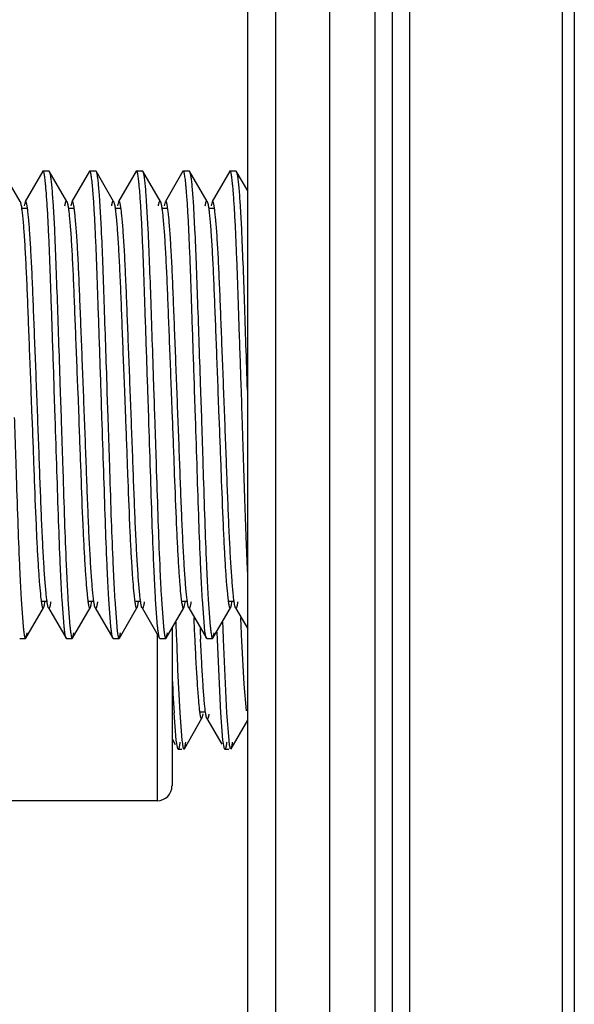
# Model space of a CAD drawing. Header units: inches. Extents: x 0.2 to 16.8, y 0.2 to 10.8.
# Tile 16 of 34: x 9.387 to 9.683, y 4.085 to 4.611. Entities that reach past the tile are written whole.
import ezdxf

# ---------------------------------------------------------------- set-up
doc = ezdxf.new("R2010")
doc.units = ezdxf.units.IN
doc.header["$LTSCALE"] = 0.935
doc.header["$MEASUREMENT"] = 0
doc.layers.get('0').update_dxf_attribs({"linetype": 'CONTINUOUS'})
doc.layers.add('DIMENSIONS', color=7, linetype='CONTINUOUS')
doc.styles.get("Standard").update_dxf_attribs({"font": 'txt', "width": 0.8})
doc.dimstyles.new('DIMSTYLE_1', dxfattribs={"dimtxt": 0.125, "dimasz": 0.18, "dimexe": 0.18, "dimexo": 0.0625, "dimgap": 0.09, "dimtad": 0, "dimtih": 1, "dimtoh": 1, "dimdec": 3, "dimzin": 4, "dimdsep": 46, "dimtxsty": 'STANDARD', "dimblk": '_FILLED', "dimblk1": '_FILLED', "dimblk2": '_FILLED', "dimcen": 0.09, "dimadec": 0, "dimazin": 0, "dimtp": 0.01, "dimtm": 0.01, "dimtfac": 1, "dimtdec": 3, "dimtofl": 0, "dimtmove": 0, "dimatfit": 3, "dimldrblk": '_FILLED', "dimfxl": 1, "dimtolj": 1, "dimtzin": 4, "dimarcsym": 0})

# ---------------------------------------------------------------- blocks, each defined once
blk = doc.blocks.new('*D26')
at = {"layer": 'DIMENSIONS', "color": 2, "linetype": 'CONTINUOUS'}
blk.add_line((8.97203, 5.43851), (8.97203, 2.48227), dxfattribs=at)
at = {"layer": 'DIMENSIONS', "color": 2, "linetype": 'CONTINUOUS', "insert": (8.90953, 2.41977), "char_height": 0.125, "width": 1.225, "attachment_point": 3, "rotation": 90, "line_spacing_factor": 0.9}
blk.add_mtext('.649{\\Ftxt.shx;\\W1.000000;\\H0.125000; }[16.49]', dxfattribs=at)
blk = doc.blocks.new('_FILLED')
at = {"color": 0, "linetype": 'BYBLOCK'}
blk.add_solid([(0, 0), (-1, 0.1736), (-1, -0.1736)], dxfattribs=at)

msp = doc.modelspace()

# ---------------------------------------------------------------- linework, layer by layer
at = {"color": 7, "linetype": 'CONTINUOUS'}
for p, q in [((9.52343, 3.07212), (9.52343, 8.13708)), ((9.55243, 3.07212), (9.55243, 8.13708)), ((9.50843, 3.08196), (9.50843, 8.12724)), ((9.58593, 3.58708), (9.58593, 7.58708)), ((9.38755, 4.51023), (9.39067, 4.51023)), ((9.41255, 4.51023), (9.41567, 4.51023)), ((9.43755, 4.51023), (9.44067, 4.51023)), ((9.46255, 4.51023), (9.46567, 4.51023)), ((9.48755, 4.51023), (9.49067, 4.51023)), ((9.39822, 4.30023), (9.40135, 4.30023)), ((9.42322, 4.30023), (9.42635, 4.30023)), ((9.44822, 4.30023), (9.45135, 4.30023)), ((9.47322, 4.30023), (9.47635, 4.30023)), ((9.49822, 4.30023), (9.50135, 4.30023)), ((9.48277, 4.24117), (9.48587, 4.24117))]:
    msp.add_line(p, q, dxfattribs=at)
at = {"color": 9, "linetype": 'CONTINUOUS'}
for p, q in [((9.57662, 3.52919), (9.57662, 7.67594)), ((9.59488, 7.58708), (9.59488, 3.58708)), ((9.67679, 3.58708), (9.67679, 7.58708)), ((9.68307, 7.58708), (9.68307, 3.58708)), ((9.46798, 4.28581), (9.46798, 4.20149)), ((9.4601, 4.28253), (9.4601, 4.19361))]:
    msp.add_line(p, q, dxfattribs=at)
at = {"color": 6, "linetype": 'CONTINUOUS'}
for p, q in [((9.39903, 4.53023), (9.39884, 4.53006)), ((9.3993, 4.5299), (9.39903, 4.53022)), ((9.39904, 4.53023), (9.40216, 4.53023)), ((9.40192, 4.52998), (9.40216, 4.53023)), ((9.40216, 4.53023), (9.40235, 4.53006)), ((9.42403, 4.53023), (9.42384, 4.53006)), ((9.4243, 4.5299), (9.42403, 4.53022)), ((9.42404, 4.53023), (9.42716, 4.53023)), ((9.42692, 4.52998), (9.42716, 4.53023)), ((9.42716, 4.53023), (9.42735, 4.53006)), ((9.44903, 4.53023), (9.44884, 4.53006)), ((9.4493, 4.5299), (9.44903, 4.53022)), ((9.44904, 4.53023), (9.45216, 4.53023)), ((9.45192, 4.52998), (9.45216, 4.53023)), ((9.45216, 4.53023), (9.45235, 4.53006)), ((9.47403, 4.53023), (9.47384, 4.53006)), ((9.4743, 4.5299), (9.47403, 4.53022)), ((9.47404, 4.53023), (9.47716, 4.53023)), ((9.47692, 4.52998), (9.47716, 4.53023)), ((9.47716, 4.53023), (9.47735, 4.53006)), ((9.49903, 4.53023), (9.49884, 4.53006)), ((9.4993, 4.5299), (9.49903, 4.53022)), ((9.49904, 4.53023), (9.50216, 4.53023)), ((9.50192, 4.52998), (9.50216, 4.53023)), ((9.50216, 4.53023), (9.50235, 4.53006)), ((9.38676, 4.51379), (9.37735, 4.53006)), ((9.39884, 4.53006), (9.38944, 4.5138)), ((9.39884, 4.53006), (9.3988, 4.52998)), ((9.41176, 4.51379), (9.40235, 4.53006)), ((9.40235, 4.53005), (9.40293, 4.52776)), ((9.42384, 4.53006), (9.41444, 4.5138)), ((9.42384, 4.53006), (9.4238, 4.52998)), ((9.43676, 4.51379), (9.42735, 4.53006)), ((9.42735, 4.53005), (9.42793, 4.52776)), ((9.44884, 4.53006), (9.43944, 4.5138)), ((9.44884, 4.53006), (9.4488, 4.52998)), ((9.46176, 4.51379), (9.45235, 4.53006)), ((9.45235, 4.53005), (9.45293, 4.52776)), ((9.47384, 4.53006), (9.46444, 4.5138)), ((9.47384, 4.53006), (9.4738, 4.52998)), ((9.48676, 4.51379), (9.47735, 4.53006)), ((9.47735, 4.53005), (9.47793, 4.52776)), ((9.49884, 4.53006), (9.48944, 4.5138)), ((9.49884, 4.53006), (9.4988, 4.52998)), ((9.50843, 4.51954), (9.50235, 4.53006)), ((9.50235, 4.53005), (9.50293, 4.52776)), ((9.38654, 4.51399), (9.38677, 4.51379)), ((9.38939, 4.51372), (9.38885, 4.51157)), ((9.38966, 4.51399), (9.38944, 4.5138)), ((9.40422, 4.51415), (9.40508, 4.49898)), ((9.41154, 4.51399), (9.41177, 4.51379)), ((9.41439, 4.51372), (9.41385, 4.51157)), ((9.41466, 4.51399), (9.41444, 4.5138)), ((9.42922, 4.51415), (9.43008, 4.49898)), ((9.43654, 4.51399), (9.43677, 4.51379)), ((9.43939, 4.51372), (9.43885, 4.51157)), ((9.43966, 4.51399), (9.43944, 4.5138)), ((9.45422, 4.51415), (9.45508, 4.49898)), ((9.46154, 4.51399), (9.46177, 4.51379)), ((9.46439, 4.51372), (9.46385, 4.51157)), ((9.46466, 4.51399), (9.46444, 4.5138)), ((9.47922, 4.51415), (9.48008, 4.49898)), ((9.48654, 4.51399), (9.48677, 4.51379)), ((9.48939, 4.51372), (9.48885, 4.51157)), ((9.48966, 4.51399), (9.48944, 4.5138)), ((9.50422, 4.51415), (9.50508, 4.49898)), ((9.39249, 4.41344), (9.39255, 4.41204)), ((9.39255, 4.41204), (9.39309, 4.39787)), ((9.40554, 4.39837), (9.40505, 4.41306)), ((9.40817, 4.41306), (9.40822, 4.41174)), ((9.40822, 4.41174), (9.40866, 4.39847)), ((9.41749, 4.41344), (9.41755, 4.41204)), ((9.41755, 4.41204), (9.41809, 4.39787)), ((9.43054, 4.39837), (9.43005, 4.41306)), ((9.43317, 4.41306), (9.43322, 4.41174)), ((9.43322, 4.41174), (9.43366, 4.39847)), ((9.44249, 4.41344), (9.44255, 4.41204)), ((9.44255, 4.41204), (9.44309, 4.39787)), ((9.45554, 4.39837), (9.45505, 4.41306)), ((9.45817, 4.41306), (9.45822, 4.41174)), ((9.45822, 4.41174), (9.45866, 4.39847)), ((9.46749, 4.41344), (9.46755, 4.41204)), ((9.46755, 4.41204), (9.46809, 4.39787)), ((9.48054, 4.39837), (9.48005, 4.41306)), ((9.48317, 4.41306), (9.48322, 4.41174)), ((9.48322, 4.41174), (9.48366, 4.39847)), ((9.49249, 4.41344), (9.49255, 4.41204)), ((9.49255, 4.41204), (9.49309, 4.39787)), ((9.50531, 4.40512), (9.50505, 4.41306)), ((9.50554, 4.39837), (9.50531, 4.40512)), ((9.38734, 4.3011), (9.38842, 4.28675)), ((9.41029, 4.28675), (9.40921, 4.30111)), ((9.41234, 4.3011), (9.41342, 4.28675)), ((9.43529, 4.28675), (9.43421, 4.30111)), ((9.43734, 4.3011), (9.43842, 4.28675)), ((9.46029, 4.28675), (9.45921, 4.30111)), ((9.46234, 4.3011), (9.46342, 4.28675)), ((9.48529, 4.28675), (9.48421, 4.30111)), ((9.48734, 4.3011), (9.48842, 4.28675)), ((9.38985, 4.2804), (9.39926, 4.29666)), ((9.39904, 4.29646), (9.39927, 4.29666)), ((9.40216, 4.29646), (9.40194, 4.29665)), ((9.40194, 4.29665), (9.41134, 4.28039)), ((9.41485, 4.2804), (9.42426, 4.29666)), ((9.42404, 4.29646), (9.42427, 4.29666)), ((9.42716, 4.29646), (9.42694, 4.29665)), ((9.42694, 4.29665), (9.43634, 4.28039)), ((9.43985, 4.2804), (9.44926, 4.29666)), ((9.44904, 4.29646), (9.44927, 4.29666)), ((9.45216, 4.29646), (9.45194, 4.29665)), ((9.45194, 4.29665), (9.46134, 4.28039)), ((9.46485, 4.2804), (9.47426, 4.29666)), ((9.47404, 4.29646), (9.47427, 4.29666)), ((9.47716, 4.29646), (9.47694, 4.29665)), ((9.47694, 4.29665), (9.48634, 4.28039)), ((9.48985, 4.2804), (9.49926, 4.29666)), ((9.49904, 4.29646), (9.49927, 4.29666)), ((9.50216, 4.29646), (9.50194, 4.29665)), ((9.50194, 4.29665), (9.50843, 4.28542)), ((9.38985, 4.2804), (9.39052, 4.28332)), ((9.41485, 4.2804), (9.41552, 4.28332)), ((9.43985, 4.2804), (9.44052, 4.28332)), ((9.46485, 4.2804), (9.46552, 4.28332)), ((9.48985, 4.2804), (9.49052, 4.28332)), ((9.49221, 4.27966), (9.49206, 4.2837)), ((9.38654, 4.28023), (9.38966, 4.28023)), ((9.38942, 4.28047), (9.38966, 4.28023)), ((9.38966, 4.28023), (9.38986, 4.2804)), ((9.41134, 4.28039), (9.4113, 4.28047)), ((9.41153, 4.28023), (9.41134, 4.28039)), ((9.41154, 4.28023), (9.41466, 4.28023)), ((9.41442, 4.28047), (9.41466, 4.28023)), ((9.41466, 4.28023), (9.41486, 4.2804)), ((9.43634, 4.28039), (9.4363, 4.28047)), ((9.43653, 4.28023), (9.43634, 4.28039)), ((9.43654, 4.28023), (9.43966, 4.28023)), ((9.43942, 4.28047), (9.43966, 4.28023)), ((9.43966, 4.28023), (9.43986, 4.2804)), ((9.46134, 4.28039), (9.4613, 4.28047)), ((9.46153, 4.28023), (9.46134, 4.28039)), ((9.46154, 4.28023), (9.46466, 4.28023)), ((9.46442, 4.28047), (9.46466, 4.28023)), ((9.46466, 4.28023), (9.46486, 4.2804)), ((9.47031, 4.2805), (9.47033, 4.27979)), ((9.47033, 4.27979), (9.47047, 4.2762)), ((9.4801, 4.27986), (9.48014, 4.27911)), ((9.48327, 4.27911), (9.48322, 4.27998)), ((9.48634, 4.28039), (9.4863, 4.28047)), ((9.48653, 4.28023), (9.48634, 4.28039)), ((9.48654, 4.28023), (9.48966, 4.28023)), ((9.48942, 4.28047), (9.48966, 4.28023)), ((9.48966, 4.28023), (9.48986, 4.2804)), ((9.49406, 4.24051), (9.49221, 4.27966)), ((9.49533, 4.27979), (9.49718, 4.24051)), ((9.5051, 4.27986), (9.50514, 4.27911)), ((9.50514, 4.27911), (9.50644, 4.25593)), ((9.471, 4.26361), (9.47218, 4.24051)), ((9.50644, 4.25593), (9.50766, 4.24159)), ((9.47016, 4.22597), (9.46906, 4.24051)), ((9.47218, 4.24051), (9.47328, 4.22597)), ((9.47458, 4.22137), (9.48399, 4.23764)), ((9.48373, 4.23741), (9.48399, 4.23764)), ((9.48407, 4.2378), (9.48465, 4.24011)), ((9.4866, 4.23763), (9.49458, 4.22383)), ((9.48686, 4.23741), (9.48661, 4.23763)), ((9.49516, 4.22597), (9.49406, 4.24051)), ((9.49718, 4.24051), (9.49828, 4.22597)), ((9.49958, 4.22137), (9.50843, 4.23667)), ((9.46798, 4.2266), (9.46964, 4.22373)), ((9.47101, 4.22136), (9.47016, 4.22597)), ((9.49601, 4.22136), (9.49516, 4.22597)), ((9.47123, 4.22117), (9.47101, 4.22136)), ((9.47123, 4.22117), (9.47328, 4.22117)), ((9.47435, 4.22117), (9.47458, 4.22137)), ((9.49623, 4.22117), (9.49601, 4.22136)), ((9.49623, 4.22117), (9.49828, 4.22117)), ((9.49935, 4.22117), (9.49958, 4.22137)), ((9.4601, 4.19361), (9.36955, 4.19361))]:
    msp.add_line(p, q, dxfattribs=at)
for centre, radius, start, end in [((12.69309, 4.40382), 3.22514, 182.03989, 182.19149), ((11.81228, 4.39156), 2.33485, 182.45868, 182.742), ((12.70943, 4.40351), 3.21647, 182.0398, 182.2045), ((11.83728, 4.39156), 2.33485, 182.45868, 182.742), ((11.56779, 4.38029), 2.08698, 182.59812, 182.75493), ((12.16417, 4.38311), 2.69582, 182.27274, 182.54066), ((10.93193, 4.32678), 1.46541, 182.55758, 183.37469), ((9.4601, 4.20149), 0.00787, 270, 0.0063)]:
    msp.add_arc(centre, radius, start, end, dxfattribs=at)
for points, knots in [([(9.40088, 4.51718), (9.40076, 4.51874), (9.40058, 4.52096), (9.40031, 4.52374), (9.40012, 4.52545), (9.39994, 4.52689), (9.39976, 4.52808), (9.39958, 4.529), (9.39944, 4.52952), (9.39937, 4.52973)], [0, 0, 0, 0, 0.370937, 0.526853, 0.662657, 0.778053, 0.872772, 0.946701, 1, 1, 1, 1]), ([(9.40293, 4.52776), (9.40305, 4.52699), (9.40328, 4.5252), (9.4036, 4.52215), (9.40392, 4.51839), (9.40412, 4.51564), (9.40422, 4.51415)], [0, 0, 0, 0, 0.170848, 0.39537, 0.672233, 1, 1, 1, 1]), ([(9.42588, 4.51718), (9.42576, 4.51874), (9.42558, 4.52096), (9.42531, 4.52374), (9.42512, 4.52545), (9.42494, 4.52689), (9.42476, 4.52808), (9.42458, 4.529), (9.42444, 4.52952), (9.42437, 4.52973)], [0, 0, 0, 0, 0.370937, 0.526853, 0.662657, 0.778053, 0.872772, 0.946701, 1, 1, 1, 1]), ([(9.42793, 4.52776), (9.42805, 4.52699), (9.42828, 4.5252), (9.4286, 4.52215), (9.42892, 4.51839), (9.42912, 4.51564), (9.42922, 4.51415)], [0, 0, 0, 0, 0.170848, 0.39537, 0.672233, 1, 1, 1, 1]), ([(9.45088, 4.51718), (9.45076, 4.51874), (9.45058, 4.52096), (9.45031, 4.52374), (9.45012, 4.52545), (9.44994, 4.52689), (9.44976, 4.52808), (9.44958, 4.529), (9.44944, 4.52952), (9.44937, 4.52973)], [0, 0, 0, 0, 0.370937, 0.526853, 0.662657, 0.778053, 0.872772, 0.946701, 1, 1, 1, 1]), ([(9.45293, 4.52776), (9.45305, 4.52699), (9.45328, 4.5252), (9.4536, 4.52215), (9.45392, 4.51839), (9.45412, 4.51564), (9.45422, 4.51415)], [0, 0, 0, 0, 0.170848, 0.39537, 0.672233, 1, 1, 1, 1]), ([(9.47588, 4.51718), (9.47576, 4.51874), (9.47558, 4.52096), (9.47531, 4.52374), (9.47512, 4.52545), (9.47494, 4.52689), (9.47476, 4.52808), (9.47458, 4.529), (9.47444, 4.52952), (9.47437, 4.52973)], [0, 0, 0, 0, 0.370937, 0.526853, 0.662657, 0.778053, 0.872772, 0.946701, 1, 1, 1, 1]), ([(9.47793, 4.52776), (9.47805, 4.52699), (9.47828, 4.5252), (9.4786, 4.52215), (9.47892, 4.51839), (9.47912, 4.51564), (9.47922, 4.51415)], [0, 0, 0, 0, 0.170848, 0.39537, 0.672233, 1, 1, 1, 1]), ([(9.50088, 4.51718), (9.50076, 4.51874), (9.50058, 4.52096), (9.50031, 4.52374), (9.50012, 4.52545), (9.49994, 4.52689), (9.49976, 4.52808), (9.49958, 4.529), (9.49944, 4.52952), (9.49937, 4.52973)], [0, 0, 0, 0, 0.370937, 0.526853, 0.662657, 0.778053, 0.872772, 0.946701, 1, 1, 1, 1]), ([(9.50293, 4.52776), (9.50305, 4.52699), (9.50328, 4.5252), (9.5036, 4.52215), (9.50392, 4.51839), (9.50412, 4.51564), (9.50422, 4.51415)], [0, 0, 0, 0, 0.170848, 0.39537, 0.672233, 1, 1, 1, 1]), ([(9.40505, 4.41306), (9.40469, 4.42374), (9.40415, 4.43945), (9.40347, 4.45989), (9.40299, 4.474), (9.4025, 4.48692), (9.402, 4.49845), (9.40148, 4.50838), (9.40109, 4.51445), (9.40088, 4.51718)], [0, 0, 0, 0, 0.307443, 0.452681, 0.588833, 0.713647, 0.825024, 0.921001, 1, 1, 1, 1]), ([(9.43005, 4.41306), (9.42969, 4.42374), (9.42915, 4.43945), (9.42847, 4.45989), (9.42799, 4.474), (9.4275, 4.48692), (9.427, 4.49845), (9.42648, 4.50838), (9.42609, 4.51445), (9.42588, 4.51718)], [0, 0, 0, 0, 0.307443, 0.452681, 0.588833, 0.713647, 0.825024, 0.921001, 1, 1, 1, 1]), ([(9.45505, 4.41306), (9.45469, 4.42374), (9.45415, 4.43945), (9.45347, 4.45989), (9.45299, 4.474), (9.4525, 4.48692), (9.452, 4.49845), (9.45148, 4.50838), (9.45109, 4.51445), (9.45088, 4.51718)], [0, 0, 0, 0, 0.307443, 0.452681, 0.588833, 0.713647, 0.825024, 0.921001, 1, 1, 1, 1]), ([(9.48005, 4.41306), (9.47969, 4.42374), (9.47915, 4.43945), (9.47847, 4.45989), (9.47799, 4.474), (9.4775, 4.48692), (9.477, 4.49845), (9.47648, 4.50838), (9.47609, 4.51445), (9.47588, 4.51718)], [0, 0, 0, 0, 0.307443, 0.452681, 0.588833, 0.713647, 0.825024, 0.921001, 1, 1, 1, 1]), ([(9.50505, 4.41306), (9.50469, 4.42374), (9.50415, 4.43945), (9.50347, 4.45989), (9.50299, 4.474), (9.5025, 4.48692), (9.502, 4.49845), (9.50148, 4.50838), (9.50109, 4.51445), (9.50088, 4.51718)], [0, 0, 0, 0, 0.307443, 0.452681, 0.588833, 0.713647, 0.825024, 0.921001, 1, 1, 1, 1]), ([(9.38677, 4.51379), (9.3868, 4.51373), (9.38687, 4.51358), (9.387, 4.51321), (9.38716, 4.51259), (9.38734, 4.51166), (9.38746, 4.51096), (9.38751, 4.51057)], [0, 0, 0, 0, 0.063078, 0.143295, 0.356788, 0.64222, 1, 1, 1, 1]), ([(9.38751, 4.51057), (9.38763, 4.50976), (9.38786, 4.50794), (9.38833, 4.5035), (9.38888, 4.4965), (9.3895, 4.48649), (9.3901, 4.47453), (9.39066, 4.46089), (9.39123, 4.44589), (9.39186, 4.42993), (9.39228, 4.419), (9.39249, 4.41344)], [0, 0, 0, 0, 0.025095, 0.05654, 0.137687, 0.24164, 0.365793, 0.507234, 0.662657, 0.82844, 1, 1, 1, 1]), ([(9.39064, 4.51057), (9.3906, 4.51084), (9.39052, 4.51133), (9.3904, 4.51203), (9.39028, 4.51261), (9.39016, 4.5131), (9.39004, 4.51347), (9.38993, 4.51372), (9.38985, 4.51386), (9.38977, 4.51395), (9.3897, 4.51399), (9.38966, 4.51399)], [0, 0, 0, 0, 0.222436, 0.416249, 0.581479, 0.71825, 0.826853, 0.907983, 0.938795, 0.963696, 1, 1, 1, 1]), ([(9.39567, 4.41204), (9.39546, 4.41767), (9.39503, 4.42874), (9.39439, 4.44492), (9.39381, 4.46013), (9.39324, 4.47398), (9.39264, 4.48614), (9.3921, 4.49507), (9.39164, 4.50115), (9.39131, 4.50484), (9.39099, 4.50791), (9.39076, 4.50975), (9.39064, 4.51057)], [0, 0, 0, 0, 0.171131, 0.336804, 0.492309, 0.63392, 0.758262, 0.862361, 0.90595, 0.943555, 0.974972, 1, 1, 1, 1]), ([(9.41072, 4.51153), (9.41078, 4.51189), (9.41088, 4.51239), (9.41102, 4.513), (9.41112, 4.51335), (9.41122, 4.51362), (9.41133, 4.51384), (9.41145, 4.51399), (9.41154, 4.51399)], [0, 0, 0, 0, 0.412593, 0.576884, 0.713276, 0.822108, 0.904244, 1, 1, 1, 1]), ([(9.41177, 4.51379), (9.4118, 4.51373), (9.41187, 4.51358), (9.412, 4.51321), (9.41216, 4.51259), (9.41234, 4.51166), (9.41246, 4.51096), (9.41251, 4.51057)], [0, 0, 0, 0, 0.063078, 0.143295, 0.356788, 0.64222, 1, 1, 1, 1]), ([(9.41251, 4.51057), (9.41263, 4.50976), (9.41286, 4.50794), (9.41333, 4.5035), (9.41388, 4.4965), (9.4145, 4.48649), (9.4151, 4.47453), (9.41566, 4.46089), (9.41623, 4.44589), (9.41686, 4.42993), (9.41728, 4.419), (9.41749, 4.41344)], [0, 0, 0, 0, 0.025095, 0.05654, 0.137687, 0.24164, 0.365793, 0.507234, 0.662657, 0.82844, 1, 1, 1, 1]), ([(9.41564, 4.51057), (9.4156, 4.51084), (9.41552, 4.51133), (9.4154, 4.51203), (9.41528, 4.51261), (9.41516, 4.5131), (9.41504, 4.51347), (9.41493, 4.51372), (9.41485, 4.51386), (9.41477, 4.51395), (9.4147, 4.51399), (9.41466, 4.51399)], [0, 0, 0, 0, 0.222436, 0.416249, 0.581479, 0.71825, 0.826853, 0.907983, 0.938795, 0.963696, 1, 1, 1, 1]), ([(9.42067, 4.41204), (9.42046, 4.41767), (9.42003, 4.42874), (9.41939, 4.44492), (9.41881, 4.46013), (9.41824, 4.47398), (9.41764, 4.48614), (9.4171, 4.49507), (9.41664, 4.50115), (9.41631, 4.50484), (9.41599, 4.50791), (9.41576, 4.50975), (9.41564, 4.51057)], [0, 0, 0, 0, 0.171131, 0.336804, 0.492309, 0.63392, 0.758262, 0.862361, 0.90595, 0.943555, 0.974972, 1, 1, 1, 1]), ([(9.43572, 4.51153), (9.43578, 4.51189), (9.43588, 4.51239), (9.43602, 4.513), (9.43612, 4.51335), (9.43622, 4.51362), (9.43633, 4.51384), (9.43645, 4.51399), (9.43654, 4.51399)], [0, 0, 0, 0, 0.412593, 0.576884, 0.713276, 0.822108, 0.904244, 1, 1, 1, 1]), ([(9.43677, 4.51379), (9.4368, 4.51373), (9.43687, 4.51358), (9.437, 4.51321), (9.43716, 4.51259), (9.43734, 4.51166), (9.43746, 4.51096), (9.43751, 4.51057)], [0, 0, 0, 0, 0.063078, 0.143295, 0.356788, 0.64222, 1, 1, 1, 1]), ([(9.43751, 4.51057), (9.43763, 4.50976), (9.43786, 4.50794), (9.43833, 4.5035), (9.43888, 4.4965), (9.4395, 4.48649), (9.4401, 4.47453), (9.44066, 4.46089), (9.44123, 4.44589), (9.44186, 4.42993), (9.44228, 4.419), (9.44249, 4.41344)], [0, 0, 0, 0, 0.025095, 0.05654, 0.137687, 0.24164, 0.365793, 0.507234, 0.662657, 0.82844, 1, 1, 1, 1]), ([(9.44064, 4.51057), (9.4406, 4.51084), (9.44052, 4.51133), (9.4404, 4.51203), (9.44028, 4.51261), (9.44016, 4.5131), (9.44004, 4.51347), (9.43993, 4.51372), (9.43985, 4.51386), (9.43977, 4.51395), (9.4397, 4.51399), (9.43966, 4.51399)], [0, 0, 0, 0, 0.222436, 0.416249, 0.581479, 0.71825, 0.826853, 0.907983, 0.938795, 0.963696, 1, 1, 1, 1]), ([(9.44567, 4.41204), (9.44546, 4.41767), (9.44503, 4.42874), (9.44439, 4.44492), (9.44381, 4.46013), (9.44324, 4.47398), (9.44264, 4.48614), (9.4421, 4.49507), (9.44164, 4.50115), (9.44131, 4.50484), (9.44099, 4.50791), (9.44076, 4.50975), (9.44064, 4.51057)], [0, 0, 0, 0, 0.171131, 0.336804, 0.492309, 0.63392, 0.758262, 0.862361, 0.90595, 0.943555, 0.974972, 1, 1, 1, 1]), ([(9.46072, 4.51153), (9.46078, 4.51189), (9.46088, 4.51239), (9.46102, 4.513), (9.46112, 4.51335), (9.46122, 4.51362), (9.46133, 4.51384), (9.46145, 4.51399), (9.46154, 4.51399)], [0, 0, 0, 0, 0.412593, 0.576884, 0.713276, 0.822108, 0.904244, 1, 1, 1, 1]), ([(9.46177, 4.51379), (9.4618, 4.51373), (9.46187, 4.51358), (9.462, 4.51321), (9.46216, 4.51259), (9.46234, 4.51166), (9.46246, 4.51096), (9.46251, 4.51057)], [0, 0, 0, 0, 0.063078, 0.143295, 0.356788, 0.64222, 1, 1, 1, 1]), ([(9.46251, 4.51057), (9.46263, 4.50976), (9.46286, 4.50794), (9.46333, 4.5035), (9.46388, 4.4965), (9.4645, 4.48649), (9.4651, 4.47453), (9.46566, 4.46089), (9.46623, 4.44589), (9.46686, 4.42993), (9.46728, 4.419), (9.46749, 4.41344)], [0, 0, 0, 0, 0.025095, 0.05654, 0.137687, 0.24164, 0.365793, 0.507234, 0.662657, 0.82844, 1, 1, 1, 1]), ([(9.46564, 4.51057), (9.4656, 4.51084), (9.46552, 4.51133), (9.4654, 4.51203), (9.46528, 4.51261), (9.46516, 4.5131), (9.46504, 4.51347), (9.46493, 4.51372), (9.46485, 4.51386), (9.46477, 4.51395), (9.4647, 4.51399), (9.46466, 4.51399)], [0, 0, 0, 0, 0.222436, 0.416249, 0.581479, 0.71825, 0.826853, 0.907983, 0.938795, 0.963696, 1, 1, 1, 1]), ([(9.47067, 4.41204), (9.47046, 4.41767), (9.47003, 4.42874), (9.46939, 4.44492), (9.46881, 4.46013), (9.46824, 4.47398), (9.46764, 4.48614), (9.4671, 4.49507), (9.46664, 4.50115), (9.46631, 4.50484), (9.46599, 4.50791), (9.46576, 4.50975), (9.46564, 4.51057)], [0, 0, 0, 0, 0.171131, 0.336804, 0.492309, 0.63392, 0.758262, 0.862361, 0.90595, 0.943555, 0.974972, 1, 1, 1, 1]), ([(9.48572, 4.51153), (9.48578, 4.51189), (9.48588, 4.51239), (9.48602, 4.513), (9.48612, 4.51335), (9.48622, 4.51362), (9.48633, 4.51384), (9.48645, 4.51399), (9.48654, 4.51399)], [0, 0, 0, 0, 0.412593, 0.576884, 0.713276, 0.822108, 0.904244, 1, 1, 1, 1]), ([(9.48677, 4.51379), (9.4868, 4.51373), (9.48687, 4.51358), (9.487, 4.51321), (9.48716, 4.51259), (9.48734, 4.51166), (9.48746, 4.51096), (9.48751, 4.51057)], [0, 0, 0, 0, 0.063078, 0.143295, 0.356788, 0.64222, 1, 1, 1, 1]), ([(9.48751, 4.51057), (9.48763, 4.50976), (9.48786, 4.50794), (9.48833, 4.5035), (9.48888, 4.4965), (9.4895, 4.48649), (9.4901, 4.47453), (9.49066, 4.46089), (9.49123, 4.44589), (9.49186, 4.42993), (9.49228, 4.419), (9.49249, 4.41344)], [0, 0, 0, 0, 0.025095, 0.05654, 0.137687, 0.24164, 0.365793, 0.507234, 0.662657, 0.82844, 1, 1, 1, 1]), ([(9.49064, 4.51057), (9.4906, 4.51084), (9.49052, 4.51133), (9.4904, 4.51203), (9.49028, 4.51261), (9.49016, 4.5131), (9.49004, 4.51347), (9.48993, 4.51372), (9.48985, 4.51386), (9.48977, 4.51395), (9.4897, 4.51399), (9.48966, 4.51399)], [0, 0, 0, 0, 0.222436, 0.416249, 0.581479, 0.71825, 0.826853, 0.907983, 0.938795, 0.963696, 1, 1, 1, 1]), ([(9.49567, 4.41204), (9.49546, 4.41767), (9.49503, 4.42874), (9.49439, 4.44492), (9.49381, 4.46013), (9.49324, 4.47398), (9.49264, 4.48614), (9.4921, 4.49507), (9.49164, 4.50115), (9.49131, 4.50484), (9.49099, 4.50791), (9.49076, 4.50975), (9.49064, 4.51057)], [0, 0, 0, 0, 0.171131, 0.336804, 0.492309, 0.63392, 0.758262, 0.862361, 0.90595, 0.943555, 0.974972, 1, 1, 1, 1]), ([(9.40508, 4.49898), (9.40537, 4.493), (9.40589, 4.48008), (9.40661, 4.4595), (9.40737, 4.43684), (9.4079, 4.42112), (9.40817, 4.41306)], [0, 0, 0, 0, 0.208766, 0.451319, 0.718618, 1, 1, 1, 1]), ([(9.43008, 4.49898), (9.43037, 4.493), (9.43089, 4.48008), (9.43161, 4.4595), (9.43237, 4.43684), (9.4329, 4.42112), (9.43317, 4.41306)], [0, 0, 0, 0, 0.208766, 0.451319, 0.718618, 1, 1, 1, 1]), ([(9.45508, 4.49898), (9.45537, 4.493), (9.45589, 4.48008), (9.45661, 4.4595), (9.45737, 4.43684), (9.4579, 4.42112), (9.45817, 4.41306)], [0, 0, 0, 0, 0.208766, 0.451319, 0.718618, 1, 1, 1, 1]), ([(9.48008, 4.49898), (9.48037, 4.493), (9.48089, 4.48008), (9.48161, 4.4595), (9.48237, 4.43684), (9.4829, 4.42112), (9.48317, 4.41306)], [0, 0, 0, 0, 0.208766, 0.451319, 0.718618, 1, 1, 1, 1]), ([(9.50508, 4.49898), (9.50537, 4.493), (9.50589, 4.48008), (9.50661, 4.4595), (9.50737, 4.43684), (9.5079, 4.42112), (9.50817, 4.41306)], [0, 0, 0, 0, 0.208766, 0.451319, 0.718618, 1, 1, 1, 1]), ([(9.40071, 4.3041), (9.40045, 4.3066), (9.39998, 4.31237), (9.39934, 4.3221), (9.39871, 4.33388), (9.39811, 4.34741), (9.39753, 4.36237), (9.39695, 4.3784), (9.39632, 4.39507), (9.39589, 4.40636), (9.39567, 4.41204)], [0, 0, 0, 0, 0.069732, 0.1607, 0.270773, 0.397145, 0.536773, 0.686325, 0.842201, 1, 1, 1, 1]), ([(9.42571, 4.3041), (9.42545, 4.3066), (9.42498, 4.31237), (9.42434, 4.3221), (9.42371, 4.33388), (9.42311, 4.34741), (9.42253, 4.36237), (9.42195, 4.3784), (9.42132, 4.39507), (9.42089, 4.40636), (9.42067, 4.41204)], [0, 0, 0, 0, 0.069732, 0.1607, 0.270773, 0.397145, 0.536773, 0.686325, 0.842201, 1, 1, 1, 1]), ([(9.45071, 4.3041), (9.45045, 4.3066), (9.44998, 4.31237), (9.44934, 4.3221), (9.44871, 4.33388), (9.44811, 4.34741), (9.44753, 4.36237), (9.44695, 4.3784), (9.44632, 4.39507), (9.44589, 4.40636), (9.44567, 4.41204)], [0, 0, 0, 0, 0.069732, 0.1607, 0.270773, 0.397145, 0.536773, 0.686325, 0.842201, 1, 1, 1, 1]), ([(9.47571, 4.3041), (9.47545, 4.3066), (9.47498, 4.31237), (9.47434, 4.3221), (9.47371, 4.33388), (9.47311, 4.34741), (9.47253, 4.36237), (9.47195, 4.3784), (9.47132, 4.39507), (9.47089, 4.40636), (9.47067, 4.41204)], [0, 0, 0, 0, 0.069732, 0.1607, 0.270773, 0.397145, 0.536773, 0.686325, 0.842201, 1, 1, 1, 1]), ([(9.50071, 4.3041), (9.50045, 4.3066), (9.49998, 4.31237), (9.49934, 4.3221), (9.49871, 4.33388), (9.49811, 4.34741), (9.49753, 4.36237), (9.49695, 4.3784), (9.49632, 4.39507), (9.49589, 4.40636), (9.49567, 4.41204)], [0, 0, 0, 0, 0.069732, 0.1607, 0.270773, 0.397145, 0.536773, 0.686325, 0.842201, 1, 1, 1, 1]), ([(9.38366, 4.39847), (9.38382, 4.39366), (9.38414, 4.38412), (9.38473, 4.36569), (9.38541, 4.3443), (9.38616, 4.32429), (9.38682, 4.31026), (9.38716, 4.30401), (9.38734, 4.3011)], [0, 0, 0, 0, 0.148355, 0.293715, 0.567651, 0.807392, 0.91029, 1, 1, 1, 1]), ([(9.39309, 4.39787), (9.39328, 4.39281), (9.39367, 4.38285), (9.39436, 4.36392), (9.39502, 4.34614), (9.39579, 4.32988), (9.39636, 4.31976), (9.39693, 4.31133), (9.39736, 4.3063), (9.39758, 4.3041)], [0, 0, 0, 0, 0.161659, 0.318501, 0.605412, 0.730016, 0.8387, 0.929258, 1, 1, 1, 1]), ([(9.40921, 4.30111), (9.40904, 4.30401), (9.40869, 4.31025), (9.40803, 4.32426), (9.4073, 4.34425), (9.40645, 4.37044), (9.40585, 4.38884), (9.40554, 4.39837)], [0, 0, 0, 0, 0.089724, 0.192625, 0.432355, 0.706275, 1, 1, 1, 1]), ([(9.40866, 4.39847), (9.40882, 4.39366), (9.40914, 4.38412), (9.40973, 4.36569), (9.41041, 4.3443), (9.41116, 4.32429), (9.41182, 4.31026), (9.41216, 4.30401), (9.41234, 4.3011)], [0, 0, 0, 0, 0.148355, 0.293715, 0.567651, 0.807392, 0.91029, 1, 1, 1, 1]), ([(9.41809, 4.39787), (9.41828, 4.39281), (9.41867, 4.38285), (9.41936, 4.36392), (9.42002, 4.34614), (9.42079, 4.32988), (9.42136, 4.31976), (9.42193, 4.31133), (9.42236, 4.3063), (9.42258, 4.3041)], [0, 0, 0, 0, 0.161659, 0.318501, 0.605412, 0.730016, 0.8387, 0.929258, 1, 1, 1, 1]), ([(9.43421, 4.30111), (9.43404, 4.30401), (9.43369, 4.31025), (9.43303, 4.32426), (9.4323, 4.34425), (9.43145, 4.37044), (9.43085, 4.38884), (9.43054, 4.39837)], [0, 0, 0, 0, 0.089724, 0.192625, 0.432355, 0.706275, 1, 1, 1, 1]), ([(9.43366, 4.39847), (9.43382, 4.39366), (9.43414, 4.38412), (9.43473, 4.36569), (9.43541, 4.3443), (9.43616, 4.32429), (9.43682, 4.31026), (9.43716, 4.30401), (9.43734, 4.3011)], [0, 0, 0, 0, 0.148355, 0.293715, 0.567651, 0.807392, 0.91029, 1, 1, 1, 1]), ([(9.44309, 4.39787), (9.44328, 4.39281), (9.44367, 4.38285), (9.44436, 4.36392), (9.44502, 4.34614), (9.44579, 4.32988), (9.44636, 4.31976), (9.44693, 4.31133), (9.44736, 4.3063), (9.44758, 4.3041)], [0, 0, 0, 0, 0.161659, 0.318501, 0.605412, 0.730016, 0.8387, 0.929258, 1, 1, 1, 1]), ([(9.45921, 4.30111), (9.45904, 4.30401), (9.45869, 4.31025), (9.45803, 4.32426), (9.4573, 4.34425), (9.45645, 4.37044), (9.45585, 4.38884), (9.45554, 4.39837)], [0, 0, 0, 0, 0.089724, 0.192625, 0.432355, 0.706275, 1, 1, 1, 1]), ([(9.45866, 4.39847), (9.45882, 4.39366), (9.45914, 4.38412), (9.45973, 4.36569), (9.46041, 4.3443), (9.46116, 4.32429), (9.46182, 4.31026), (9.46216, 4.30401), (9.46234, 4.3011)], [0, 0, 0, 0, 0.148355, 0.293715, 0.567651, 0.807392, 0.91029, 1, 1, 1, 1]), ([(9.46809, 4.39787), (9.46828, 4.39281), (9.46867, 4.38285), (9.46936, 4.36392), (9.47002, 4.34614), (9.47079, 4.32988), (9.47136, 4.31976), (9.47193, 4.31133), (9.47236, 4.3063), (9.47258, 4.3041)], [0, 0, 0, 0, 0.161659, 0.318501, 0.605412, 0.730016, 0.8387, 0.929258, 1, 1, 1, 1]), ([(9.48421, 4.30111), (9.48404, 4.30401), (9.48369, 4.31025), (9.48303, 4.32426), (9.4823, 4.34425), (9.48145, 4.37044), (9.48085, 4.38884), (9.48054, 4.39837)], [0, 0, 0, 0, 0.089724, 0.192625, 0.432355, 0.706275, 1, 1, 1, 1]), ([(9.48366, 4.39847), (9.48382, 4.39366), (9.48414, 4.38412), (9.48473, 4.36569), (9.48541, 4.3443), (9.48616, 4.32429), (9.48682, 4.31026), (9.48716, 4.30401), (9.48734, 4.3011)], [0, 0, 0, 0, 0.148355, 0.293715, 0.567651, 0.807392, 0.91029, 1, 1, 1, 1]), ([(9.49309, 4.39787), (9.49328, 4.39281), (9.49367, 4.38285), (9.49436, 4.36392), (9.49502, 4.34614), (9.49579, 4.32988), (9.49636, 4.31976), (9.49693, 4.31133), (9.49736, 4.3063), (9.49758, 4.3041)], [0, 0, 0, 0, 0.161659, 0.318501, 0.605412, 0.730016, 0.8387, 0.929258, 1, 1, 1, 1]), ([(9.50842, 4.31608), (9.50815, 4.32195), (9.50765, 4.3345), (9.50697, 4.35432), (9.50628, 4.37588), (9.50579, 4.39076), (9.50554, 4.39837)], [0, 0, 0, 0, 0.214106, 0.457709, 0.722602, 1, 1, 1, 1]), ([(9.39758, 4.3041), (9.39769, 4.30299), (9.39786, 4.30145), (9.39812, 4.29955), (9.3983, 4.29847), (9.39845, 4.29772), (9.39858, 4.29724), (9.39867, 4.29696), (9.39876, 4.29675), (9.39885, 4.29657), (9.39896, 4.29646), (9.39904, 4.29647)], [0, 0, 0, 0, 0.424168, 0.592604, 0.731632, 0.841119, 0.884803, 0.921171, 0.950349, 0.972631, 1, 1, 1, 1]), ([(9.40189, 4.29673), (9.40183, 4.29685), (9.40172, 4.29715), (9.40158, 4.29769), (9.40144, 4.29838), (9.40123, 4.29961), (9.40098, 4.30153), (9.4008, 4.30318), (9.40071, 4.3041)], [0, 0, 0, 0, 0.053642, 0.127507, 0.221881, 0.336798, 0.627942, 1, 1, 1, 1]), ([(9.42258, 4.3041), (9.42269, 4.30299), (9.42286, 4.30145), (9.42312, 4.29955), (9.4233, 4.29847), (9.42345, 4.29772), (9.42358, 4.29724), (9.42367, 4.29696), (9.42376, 4.29675), (9.42385, 4.29657), (9.42396, 4.29646), (9.42404, 4.29647)], [0, 0, 0, 0, 0.424168, 0.592604, 0.731632, 0.841119, 0.884803, 0.921171, 0.950349, 0.972631, 1, 1, 1, 1]), ([(9.42689, 4.29673), (9.42683, 4.29685), (9.42672, 4.29715), (9.42658, 4.29769), (9.42644, 4.29838), (9.42623, 4.29961), (9.42598, 4.30153), (9.4258, 4.30318), (9.42571, 4.3041)], [0, 0, 0, 0, 0.053644, 0.12751, 0.221885, 0.336802, 0.627946, 1, 1, 1, 1]), ([(9.44758, 4.3041), (9.44769, 4.30299), (9.44786, 4.30145), (9.44812, 4.29955), (9.4483, 4.29847), (9.44845, 4.29772), (9.44858, 4.29724), (9.44867, 4.29696), (9.44876, 4.29675), (9.44885, 4.29657), (9.44896, 4.29646), (9.44904, 4.29647)], [0, 0, 0, 0, 0.424168, 0.592604, 0.731632, 0.841119, 0.884803, 0.921171, 0.950349, 0.972631, 1, 1, 1, 1]), ([(9.45189, 4.29673), (9.45183, 4.29685), (9.45172, 4.29715), (9.45158, 4.29769), (9.45144, 4.29838), (9.45123, 4.29961), (9.45098, 4.30153), (9.4508, 4.30318), (9.45071, 4.3041)], [0, 0, 0, 0, 0.053642, 0.127507, 0.221881, 0.336798, 0.627942, 1, 1, 1, 1]), ([(9.47258, 4.3041), (9.47269, 4.30299), (9.47286, 4.30145), (9.47312, 4.29955), (9.4733, 4.29847), (9.47345, 4.29772), (9.47358, 4.29724), (9.47367, 4.29696), (9.47376, 4.29675), (9.47385, 4.29657), (9.47396, 4.29646), (9.47404, 4.29647)], [0, 0, 0, 0, 0.424168, 0.592604, 0.731632, 0.841119, 0.884803, 0.921171, 0.950349, 0.972631, 1, 1, 1, 1]), ([(9.47689, 4.29673), (9.47683, 4.29685), (9.47672, 4.29715), (9.47658, 4.29769), (9.47644, 4.29838), (9.47623, 4.29961), (9.47598, 4.30153), (9.4758, 4.30318), (9.47571, 4.3041)], [0, 0, 0, 0, 0.053642, 0.127507, 0.221881, 0.336798, 0.627942, 1, 1, 1, 1]), ([(9.49758, 4.3041), (9.49769, 4.30299), (9.49786, 4.30145), (9.49812, 4.29955), (9.4983, 4.29847), (9.49845, 4.29772), (9.49858, 4.29724), (9.49867, 4.29696), (9.49876, 4.29675), (9.49885, 4.29657), (9.49896, 4.29646), (9.49904, 4.29647)], [0, 0, 0, 0, 0.424168, 0.592604, 0.731632, 0.841119, 0.884803, 0.921171, 0.950349, 0.972631, 1, 1, 1, 1]), ([(9.50189, 4.29673), (9.50183, 4.29685), (9.50172, 4.29715), (9.50158, 4.29769), (9.50144, 4.29838), (9.50123, 4.29961), (9.50098, 4.30153), (9.5008, 4.30318), (9.50071, 4.3041)], [0, 0, 0, 0, 0.053642, 0.127507, 0.221881, 0.336798, 0.627942, 1, 1, 1, 1]), ([(9.39927, 4.29667), (9.3993, 4.29673), (9.39937, 4.29687), (9.3995, 4.29724), (9.39966, 4.29786), (9.39984, 4.29879), (9.39996, 4.29949), (9.40001, 4.29988)], [0, 0, 0, 0, 0.063078, 0.143295, 0.356788, 0.64222, 1, 1, 1, 1]), ([(9.40314, 4.29988), (9.4031, 4.29962), (9.40302, 4.29912), (9.4029, 4.29843), (9.40278, 4.29784), (9.40266, 4.29736), (9.40254, 4.29698), (9.40243, 4.29673), (9.40235, 4.29659), (9.40227, 4.29651), (9.4022, 4.29647), (9.40216, 4.29647)], [0, 0, 0, 0, 0.222436, 0.416249, 0.581479, 0.71825, 0.826853, 0.907983, 0.938795, 0.963696, 1, 1, 1, 1]), ([(9.42427, 4.29667), (9.4243, 4.29673), (9.42437, 4.29687), (9.4245, 4.29724), (9.42466, 4.29786), (9.42484, 4.29879), (9.42496, 4.29949), (9.42501, 4.29988)], [0, 0, 0, 0, 0.063078, 0.143295, 0.356788, 0.64222, 1, 1, 1, 1]), ([(9.42814, 4.29988), (9.4281, 4.29962), (9.42802, 4.29912), (9.4279, 4.29843), (9.42778, 4.29784), (9.42766, 4.29736), (9.42754, 4.29698), (9.42743, 4.29673), (9.42735, 4.29659), (9.42727, 4.29651), (9.4272, 4.29647), (9.42716, 4.29647)], [0, 0, 0, 0, 0.222436, 0.416249, 0.581479, 0.71825, 0.826853, 0.907983, 0.938795, 0.963696, 1, 1, 1, 1]), ([(9.44927, 4.29667), (9.4493, 4.29673), (9.44937, 4.29687), (9.4495, 4.29724), (9.44966, 4.29786), (9.44984, 4.29879), (9.44996, 4.29949), (9.45001, 4.29988)], [0, 0, 0, 0, 0.063078, 0.143295, 0.356788, 0.64222, 1, 1, 1, 1]), ([(9.45314, 4.29988), (9.4531, 4.29962), (9.45302, 4.29912), (9.4529, 4.29843), (9.45278, 4.29784), (9.45266, 4.29736), (9.45254, 4.29698), (9.45243, 4.29673), (9.45235, 4.29659), (9.45227, 4.29651), (9.4522, 4.29647), (9.45216, 4.29647)], [0, 0, 0, 0, 0.222436, 0.416249, 0.581479, 0.71825, 0.826853, 0.907983, 0.938795, 0.963696, 1, 1, 1, 1]), ([(9.47427, 4.29667), (9.4743, 4.29673), (9.47437, 4.29687), (9.4745, 4.29724), (9.47466, 4.29786), (9.47484, 4.29879), (9.47496, 4.29949), (9.47501, 4.29988)], [0, 0, 0, 0, 0.063078, 0.143295, 0.356788, 0.64222, 1, 1, 1, 1]), ([(9.47814, 4.29988), (9.4781, 4.29962), (9.47802, 4.29912), (9.4779, 4.29843), (9.47778, 4.29784), (9.47766, 4.29736), (9.47754, 4.29698), (9.47743, 4.29673), (9.47735, 4.29659), (9.47727, 4.29651), (9.4772, 4.29647), (9.47716, 4.29647)], [0, 0, 0, 0, 0.222436, 0.416249, 0.581479, 0.71825, 0.826853, 0.907983, 0.938795, 0.963696, 1, 1, 1, 1]), ([(9.49927, 4.29667), (9.4993, 4.29673), (9.49937, 4.29687), (9.4995, 4.29724), (9.49966, 4.29786), (9.49984, 4.29879), (9.49996, 4.29949), (9.50001, 4.29988)], [0, 0, 0, 0, 0.063078, 0.143295, 0.356788, 0.64222, 1, 1, 1, 1]), ([(9.50314, 4.29988), (9.5031, 4.29962), (9.50302, 4.29912), (9.5029, 4.29843), (9.50278, 4.29784), (9.50266, 4.29736), (9.50254, 4.29698), (9.50243, 4.29673), (9.50235, 4.29659), (9.50227, 4.29651), (9.5022, 4.29647), (9.50216, 4.29647)], [0, 0, 0, 0, 0.222436, 0.416249, 0.581479, 0.71825, 0.826853, 0.907983, 0.938795, 0.963696, 1, 1, 1, 1]), ([(9.38842, 4.28675), (9.38849, 4.28601), (9.38863, 4.28468), (9.38887, 4.28291), (9.38907, 4.28173), (9.38923, 4.28102), (9.38932, 4.28074), (9.38936, 4.28062)], [0, 0, 0, 0, 0.359297, 0.646054, 0.859636, 0.938928, 1, 1, 1, 1]), ([(9.4113, 4.28047), (9.41125, 4.28058), (9.41116, 4.28083), (9.41104, 4.28129), (9.41092, 4.28188), (9.41074, 4.28293), (9.41052, 4.28457), (9.41037, 4.28597), (9.41029, 4.28675)], [0, 0, 0, 0, 0.054101, 0.128285, 0.222814, 0.337733, 0.628532, 1, 1, 1, 1]), ([(9.41342, 4.28675), (9.41349, 4.28601), (9.41363, 4.28468), (9.41387, 4.28291), (9.41407, 4.28173), (9.41423, 4.28102), (9.41432, 4.28074), (9.41436, 4.28062)], [0, 0, 0, 0, 0.359297, 0.646054, 0.859636, 0.938928, 1, 1, 1, 1]), ([(9.4363, 4.28047), (9.43625, 4.28058), (9.43616, 4.28083), (9.43604, 4.28129), (9.43592, 4.28188), (9.43574, 4.28293), (9.43552, 4.28457), (9.43537, 4.28597), (9.43529, 4.28675)], [0, 0, 0, 0, 0.054101, 0.128285, 0.222814, 0.337733, 0.628532, 1, 1, 1, 1]), ([(9.43842, 4.28675), (9.43849, 4.28601), (9.43863, 4.28468), (9.43887, 4.28291), (9.43907, 4.28173), (9.43923, 4.28102), (9.43932, 4.28074), (9.43936, 4.28062)], [0, 0, 0, 0, 0.359296, 0.646052, 0.859634, 0.938927, 1, 1, 1, 1]), ([(9.4613, 4.28047), (9.46125, 4.28058), (9.46116, 4.28083), (9.46104, 4.28129), (9.46092, 4.28188), (9.46074, 4.28293), (9.46052, 4.28457), (9.46037, 4.28597), (9.46029, 4.28675)], [0, 0, 0, 0, 0.054101, 0.128285, 0.222814, 0.337733, 0.628532, 1, 1, 1, 1]), ([(9.46342, 4.28675), (9.46349, 4.28601), (9.46363, 4.28468), (9.46387, 4.28291), (9.46407, 4.28173), (9.46423, 4.28102), (9.46432, 4.28074), (9.46436, 4.28062)], [0, 0, 0, 0, 0.359297, 0.646054, 0.859636, 0.938928, 1, 1, 1, 1]), ([(9.4863, 4.28047), (9.48625, 4.28058), (9.48616, 4.28083), (9.48604, 4.28129), (9.48592, 4.28188), (9.48574, 4.28293), (9.48552, 4.28457), (9.48537, 4.28597), (9.48529, 4.28675)], [0, 0, 0, 0, 0.054101, 0.128285, 0.222814, 0.337733, 0.628532, 1, 1, 1, 1]), ([(9.48842, 4.28675), (9.48849, 4.28601), (9.48863, 4.28468), (9.48887, 4.28291), (9.48907, 4.28173), (9.48923, 4.28102), (9.48932, 4.28074), (9.48936, 4.28062)], [0, 0, 0, 0, 0.359297, 0.646054, 0.859636, 0.938928, 1, 1, 1, 1]), ([(9.48014, 4.27911), (9.48034, 4.27492), (9.48074, 4.26719), (9.48138, 4.25667), (9.4819, 4.24924), (9.48233, 4.24446), (9.48255, 4.24247), (9.48266, 4.24159)], [0, 0, 0, 0, 0.334573, 0.617181, 0.840699, 0.928662, 1, 1, 1, 1]), ([(9.48578, 4.24159), (9.48567, 4.24248), (9.48545, 4.24446), (9.48516, 4.24775), (9.48486, 4.25164), (9.48442, 4.25798), (9.48387, 4.2672), (9.48347, 4.27492), (9.48327, 4.27911)], [0, 0, 0, 0, 0.071341, 0.159304, 0.263325, 0.382825, 0.665432, 1, 1, 1, 1]), ([(9.48266, 4.24159), (9.4827, 4.24126), (9.48278, 4.24065), (9.48291, 4.23981), (9.48304, 4.23909), (9.48317, 4.2385), (9.4833, 4.23804), (9.48342, 4.23774), (9.48352, 4.23756), (9.4836, 4.23746), (9.48368, 4.23741), (9.48373, 4.23741)], [0, 0, 0, 0, 0.223469, 0.418147, 0.584027, 0.721179, 0.829827, 0.910571, 0.940983, 0.965316, 1, 1, 1, 1]), ([(9.48661, 4.23763), (9.48657, 4.2377), (9.48649, 4.23787), (9.48634, 4.23832), (9.48616, 4.23909), (9.48596, 4.24023), (9.48584, 4.2411), (9.48578, 4.24159)], [0, 0, 0, 0, 0.060926, 0.139618, 0.351965, 0.638678, 1, 1, 1, 1]), ([(9.48773, 4.23989), (9.48767, 4.23953), (9.48757, 4.23902), (9.48741, 4.2384), (9.4873, 4.23805), (9.48719, 4.23778), (9.48708, 4.23755), (9.48695, 4.23741), (9.48686, 4.23741)], [0, 0, 0, 0, 0.410146, 0.573742, 0.709841, 0.818829, 0.901627, 1, 1, 1, 1]), ([(9.47328, 4.22597), (9.47335, 4.22539), (9.47347, 4.22435), (9.47368, 4.22299), (9.47386, 4.2221), (9.47402, 4.2216), (9.4741, 4.22141), (9.47415, 4.22134)], [0, 0, 0, 0, 0.371901, 0.662406, 0.871289, 0.945433, 1, 1, 1, 1]), ([(9.47458, 4.22137), (9.47462, 4.22143), (9.47469, 4.22159), (9.47483, 4.22199), (9.475, 4.22268), (9.47519, 4.22371), (9.47531, 4.22449), (9.47537, 4.22492)], [0, 0, 0, 0, 0.061266, 0.140223, 0.352798, 0.639309, 1, 1, 1, 1]), ([(9.49828, 4.22597), (9.49835, 4.22539), (9.49847, 4.22435), (9.49868, 4.22299), (9.49886, 4.2221), (9.49902, 4.2216), (9.4991, 4.22141), (9.49915, 4.22134)], [0, 0, 0, 0, 0.371901, 0.662406, 0.871289, 0.945433, 1, 1, 1, 1]), ([(9.49958, 4.22137), (9.49962, 4.22143), (9.49969, 4.22159), (9.49983, 4.22199), (9.5, 4.22268), (9.50019, 4.22371), (9.50031, 4.22449), (9.50037, 4.22492)], [0, 0, 0, 0, 0.061266, 0.140223, 0.352798, 0.639309, 1, 1, 1, 1]), ([(9.47224, 4.22492), (9.4722, 4.22463), (9.47212, 4.22408), (9.472, 4.22332), (9.47187, 4.22268), (9.47175, 4.22215), (9.47162, 4.22173), (9.47151, 4.22146), (9.47142, 4.22131), (9.47135, 4.22122), (9.47128, 4.22117), (9.47123, 4.22117)], [0, 0, 0, 0, 0.223355, 0.417956, 0.583802, 0.720965, 0.829669, 0.910507, 0.94097, 0.965347, 1, 1, 1, 1]), ([(9.49724, 4.22492), (9.4972, 4.22463), (9.49712, 4.22408), (9.497, 4.22332), (9.49687, 4.22268), (9.49675, 4.22215), (9.49662, 4.22173), (9.49651, 4.22146), (9.49642, 4.22131), (9.49635, 4.22122), (9.49628, 4.22117), (9.49623, 4.22117)], [0, 0, 0, 0, 0.223355, 0.417956, 0.583802, 0.720965, 0.829669, 0.910507, 0.94097, 0.965347, 1, 1, 1, 1])]:
    msp.add_open_spline(points, degree=3, knots=knots, dxfattribs=at)

# ---------------------------------------------------------------- dimensions: what is measured, and where the dimension line sits
at = {"layer": 'DIMENSIONS', "color": 2, "linetype": 'CONTINUOUS'}
dim = msp.add_ordinate_dim(feature_location=(8.97203, 5.43851), offset=(0, -2.95624), dtype=1, origin=(9.62143, 5.50101), dimstyle='DIMSTYLE_1', dxfattribs=at)
dim.commit()
dim.dimension.update_dxf_attribs({"geometry": '*D26', "text_midpoint": (9.10646, 1.58377)})

doc.saveas('drawing.dxf')
